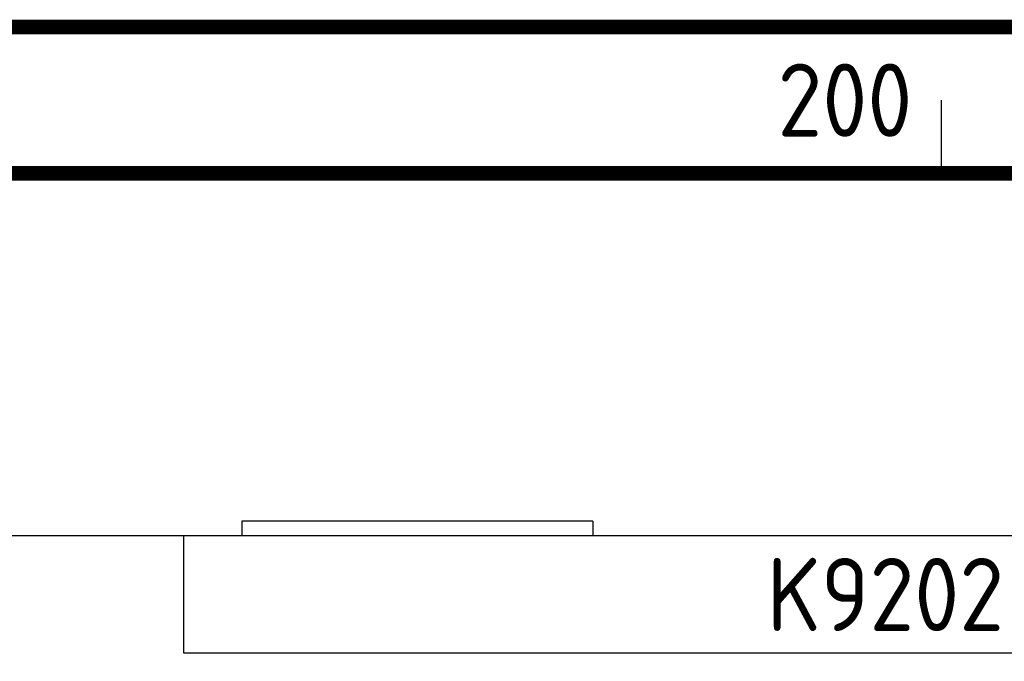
# Model space of a CAD drawing. Extents: x 0 to 4084, y 0 to 2754.
# Tile 25 of 34: x 1685 to 2021, y 2498 to 2718. Entities that reach past the tile are written whole.
import ezdxf
from ezdxf.enums import TextEntityAlignment as Align

# ---------------------------------------------------------------- set-up
doc = ezdxf.new("R2010")
doc.units = 0
doc.header["$LTSCALE"] = 5
doc.header["$MEASUREMENT"] = 0
for name, color, linetype in [('00-DRG_FRAME', 12, 'CONTINUOUS'), ('01-DRAW', 7, 'CONTINUOUS'), ('02-TEXT', 2, 'CONTINUOUS'), ('03-DIM', 3, 'CONTINUOUS')]:
    doc.layers.add(name, color=color, linetype=linetype)
doc.styles.add('ISO', font='iso.shx')

# ---------------------------------------------------------------- blocks, each defined once
blk = doc.blocks.new('K9202FAN')
at = {"layer": '01-DRAW'}
blk.add_lwpolyline([(-240, -40), (240, -40), (240, 0), (-240, 0)], close=True, dxfattribs=at)
at = {"layer": '02-TEXT', "style": 'ISO'}
blk.add_attdef('K9202', text='', height=25, dxfattribs=at).set_placement((0, -20), align=Align.MIDDLE)

msp = doc.modelspace()

# ---------------------------------------------------------------- linework, layer by layer
at = {"layer": '00-DRG_FRAME'}
msp.add_line((2000, 2665), (2000, 2690), dxfattribs=at)
at = {"layer": '00-DRG_FRAME', "const_width": 5}
msp.add_lwpolyline([(145, 5), (4045, 5), (4045, 2715), (145, 2715)], close=True, dxfattribs=at)
msp.add_lwpolyline([(145, 2665), (4045, 2665)], dxfattribs=at)
at = {"layer": '01-DRAW'}
msp.add_line((2870.31, 2541), (1672.31, 2541), dxfattribs=at)
at = {"layer": '03-DIM'}
for p, q in [((1880.81, 2546), (1760.81, 2546)), ((1760.81, 2546), (1760.81, 2541)), ((1880.81, 2546), (1880.81, 2541))]:
    msp.add_line(p, q, dxfattribs=at)

# ---------------------------------------------------------------- block references
at = {"layer": '01-DRAW'}
msp.add_blockref('K9202FAN', (1980.81, 2541), dxfattribs=at).add_auto_attribs({'K9202': 'K9202'})

# ---------------------------------------------------------------- texts
at = {"layer": '00-DRG_FRAME', "style": 'ISO'}
msp.add_text('200', height=25, dxfattribs=at).set_placement((1990, 2677.5), align=Align.RIGHT)

doc.saveas('drawing.dxf')
